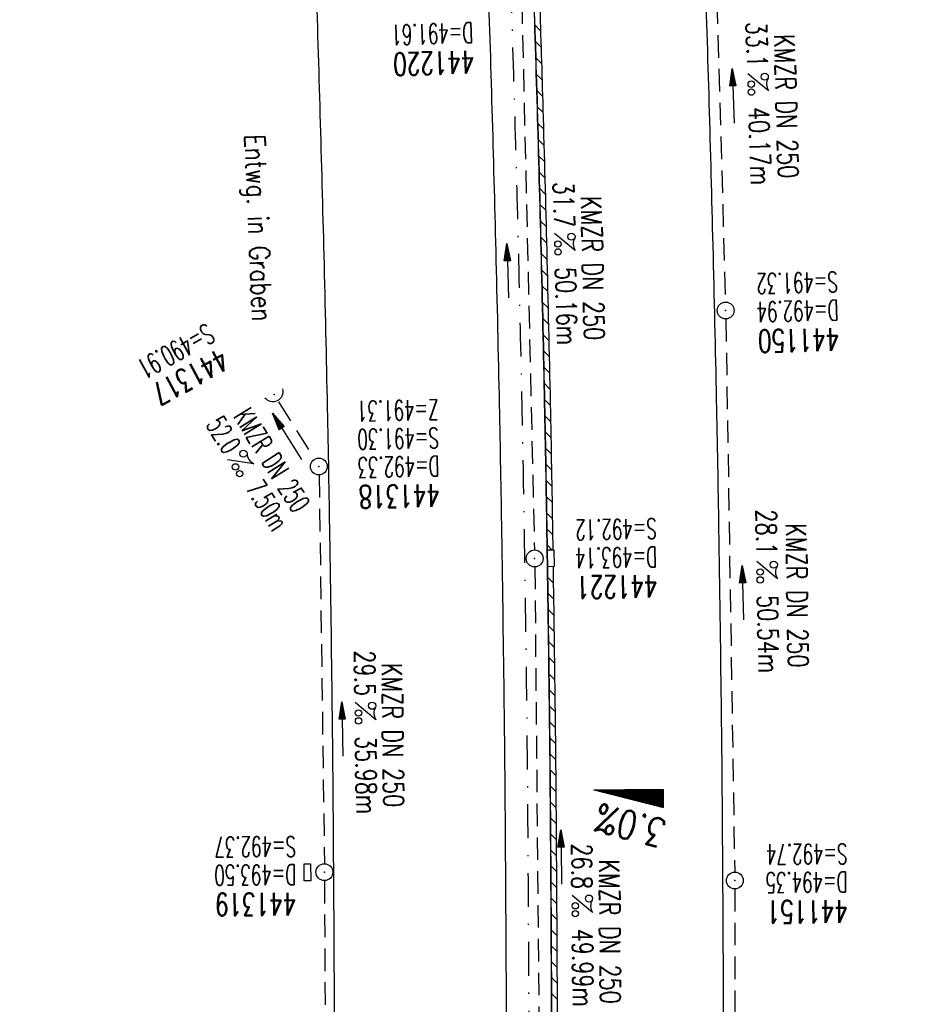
# Model space of a CAD drawing. Extents: x 459406 to 461721, y 413308 to 423218.
# Tile 174 of 256: x 461223 to 461302, y 419630 to 419717. Entities that reach past the tile are written whole.
import ezdxf
from ezdxf.enums import TextEntityAlignment as Align

# ---------------------------------------------------------------- set-up
doc = ezdxf.new("R2010")
doc.units = 0
doc.header["$LTSCALE"] = 2
doc.header["$MEASUREMENT"] = 0
for name, pattern in [('AUSGEZOGEN', [0]), ('GESTRICH-X2', [1.5, 1, -0.5]), ('STRICHPT-X3', [3, 1.5, -0.75, 0, -0.75])]:
    doc.linetypes.add(name, pattern=pattern)
doc.layers.get('0').update_dxf_attribs({"linetype": 'AUSGEZOGEN'})
for name, color, linetype in [('ACHSE', 1, 'STRICHPT-X3'), ('FBR', 8, 'CONTINUOUS'), ('GEF', 7, 'AUSGEZOGEN'), ('KANAL', 7, 'GESTRICH-X2'), ('PFEIL', 7, 'CONTINUOUS'), ('RINNE', 200, 'CONTINUOUS'), ('SCHACHTNR', 6, 'CONTINUOUS'), ('SCHRIFT', 7, 'AUSGEZOGEN'), ('SCHSYMBOL', 7, 'AUSGEZOGEN'), ('TEXTO', 4, 'CONTINUOUS'), ('TEXTU', 4, 'CONTINUOUS')]:
    doc.layers.add(name, color=color, linetype=linetype)
doc.styles.add('ROMANS', font='romans.shx', dxfattribs={"width": 0.8})

# ---------------------------------------------------------------- blocks, each defined once
blk = doc.blocks.new('PROM')
blk.add_line((1.566, 1.817), (0.019, 0.015))
for centre, radius in [((0.317, 1.51), 0.317), ((0.943, 0.291), 0.283), ((1.645, 0.287), 0.283)]:
    blk.add_circle(centre, radius)
blk.add_arc((0.992, 2.682), 1.033, 239.14139, 303.35492)
blk = doc.blocks.new('PFEIL2')
at = {"color": 0}
for p, q in [((0.88, 0.002), (-2.401, -0.012)), ((0.881, -0.271), (0.879, 0.276)), ((0.879, 0.276), (2.429, 0.009)), ((0.911, 0.27), (0.879, 0.265)), ((0.965, 0.261), (0.879, 0.246)), ((1.019, 0.252), (0.879, 0.228)), ((1.073, 0.242), (0.879, 0.209)), ((1.127, 0.233), (0.879, 0.191)), ((1.181, 0.224), (0.879, 0.172)), ((1.235, 0.214), (0.879, 0.154)), ((1.289, 0.205), (0.879, 0.135)), ((1.343, 0.196), (0.879, 0.117)), ((1.397, 0.187), (0.879, 0.098)), ((1.451, 0.177), (0.879, 0.08)), ((1.505, 0.168), (0.879, 0.061)), ((1.559, 0.159), (0.88, 0.043)), ((1.613, 0.149), (0.88, 0.024)), ((1.668, 0.14), (0.88, 0.006)), ((1.722, 0.131), (0.88, -0.013)), ((1.776, 0.121), (0.88, -0.031)), ((1.83, 0.112), (0.88, -0.05)), ((1.884, 0.103), (0.88, -0.068)), ((1.938, 0.094), (0.88, -0.087)), ((1.992, 0.084), (0.88, -0.105)), ((2.046, 0.075), (0.88, -0.124)), ((2.1, 0.066), (0.88, -0.142)), ((2.154, 0.056), (0.88, -0.161)), ((2.208, 0.047), (0.88, -0.179)), ((2.262, 0.038), (0.881, -0.198)), ((2.316, 0.029), (0.881, -0.216)), ((2.37, 0.019), (0.881, -0.235)), ((2.424, 0.01), (0.881, -0.253)), ((2.429, 0.009), (0.881, -0.271))]:
    blk.add_line(p, q, dxfattribs=at)
blk = doc.blocks.new('GST')
at = {"color": 0}
blk.add_circle((0, 0), 0.75, dxfattribs=at)
blk.add_point((0, 0), dxfattribs=at)
blk = doc.blocks.new('10')
blk.add_blockref('GST', (0, 0))
blk = doc.blocks.new('17')
blk.add_lwpolyline([(-0.755, -1.218), (0.748, -1.218), (0.748, -1.801), (-0.755, -1.801)], close=True)
blk.add_blockref('GST', (0, 0))
blk = doc.blocks.new('42')
at = {"color": 0}
blk.add_arc((-0.025, -0.311), 0.91, 12.5363, 167.4637, dxfattribs=at)
blk.add_point((0, 0), dxfattribs=at)
blk = doc.blocks.new('*X8')
at = {"color": 0}
for p, q in [((725.827, 193.844), (727.436, 195.453)), ((725.827, 193.853), (727.427, 195.453)), ((725.827, 193.861), (727.418, 195.453)), ((725.827, 193.87), (727.409, 195.453)), ((725.827, 193.879), (727.401, 195.453)), ((725.827, 193.888), (727.392, 195.453)), ((725.827, 193.897), (727.383, 195.453)), ((725.827, 193.906), (727.374, 195.453)), ((725.827, 193.914), (727.365, 195.453)), ((725.827, 193.923), (727.356, 195.453)), ((725.827, 193.932), (727.347, 195.453)), ((725.827, 193.941), (727.339, 195.453)), ((725.827, 193.95), (727.33, 195.453)), ((725.827, 193.959), (727.321, 195.453)), ((725.827, 193.967), (727.312, 195.453)), ((725.827, 193.976), (727.303, 195.453)), ((725.827, 193.985), (727.294, 195.453)), ((725.827, 193.994), (727.286, 195.453)), ((725.827, 194.003), (727.277, 195.453)), ((725.827, 194.012), (727.268, 195.453)), ((725.827, 194.02), (727.259, 195.453)), ((725.827, 194.029), (727.25, 195.453)), ((725.827, 194.038), (727.241, 195.453)), ((725.827, 194.047), (727.233, 195.453)), ((725.827, 194.056), (727.224, 195.453)), ((725.827, 194.065), (727.215, 195.453)), ((725.827, 194.073), (727.206, 195.453)), ((725.827, 194.082), (727.197, 195.453)), ((725.827, 194.091), (727.188, 195.453)), ((725.827, 194.1), (727.18, 195.453)), ((725.827, 194.109), (727.171, 195.453)), ((725.827, 194.118), (727.162, 195.453)), ((725.827, 194.127), (727.153, 195.453)), ((725.827, 194.135), (727.144, 195.453)), ((725.827, 194.144), (727.135, 195.453)), ((725.827, 194.153), (727.127, 195.453)), ((725.827, 194.162), (727.118, 195.453)), ((725.827, 194.171), (727.109, 195.453)), ((725.827, 194.18), (727.1, 195.453)), ((725.827, 194.188), (727.091, 195.453)), ((725.827, 194.197), (727.082, 195.453)), ((725.827, 194.206), (727.073, 195.453)), ((725.827, 194.215), (727.065, 195.453)), ((725.827, 194.224), (727.056, 195.453)), ((725.827, 194.233), (727.047, 195.453)), ((725.827, 194.241), (727.038, 195.453)), ((725.827, 194.25), (727.029, 195.453)), ((725.827, 194.259), (727.02, 195.453)), ((725.827, 194.268), (727.012, 195.453)), ((725.827, 194.277), (727.003, 195.453)), ((725.827, 194.286), (726.994, 195.453)), ((725.827, 194.294), (726.985, 195.453)), ((725.827, 194.303), (726.976, 195.453)), ((725.827, 194.312), (726.967, 195.453)), ((725.827, 194.321), (726.959, 195.453)), ((725.827, 194.33), (726.95, 195.453)), ((725.827, 194.339), (726.941, 195.453)), ((725.827, 194.348), (726.932, 195.453)), ((725.827, 194.356), (726.923, 195.453)), ((725.827, 194.365), (726.914, 195.453)), ((725.827, 194.374), (726.906, 195.453)), ((725.827, 194.383), (726.897, 195.453)), ((725.827, 194.392), (726.888, 195.453)), ((725.827, 194.401), (726.879, 195.453)), ((725.827, 194.409), (726.87, 195.453)), ((725.827, 194.418), (726.861, 195.453)), ((725.827, 194.427), (726.853, 195.453)), ((725.827, 194.436), (726.844, 195.453)), ((725.827, 194.445), (726.835, 195.453)), ((725.827, 194.454), (726.826, 195.453)), ((725.827, 194.462), (726.817, 195.453)), ((725.827, 194.471), (726.808, 195.453)), ((725.827, 194.48), (726.799, 195.453)), ((725.827, 194.489), (726.791, 195.453)), ((725.827, 194.498), (726.782, 195.453)), ((725.827, 194.507), (726.773, 195.453)), ((725.827, 194.515), (726.764, 195.453)), ((725.827, 194.524), (726.755, 195.453)), ((725.827, 194.533), (726.746, 195.453)), ((725.827, 194.542), (726.738, 195.453)), ((725.827, 194.551), (726.729, 195.453)), ((725.827, 194.56), (726.72, 195.453)), ((725.827, 194.568), (726.711, 195.453)), ((725.827, 194.577), (726.702, 195.453)), ((725.827, 194.586), (726.693, 195.453)), ((725.827, 194.595), (726.685, 195.453)), ((725.827, 194.604), (726.676, 195.453)), ((725.827, 194.613), (726.667, 195.453)), ((725.827, 194.622), (726.658, 195.453)), ((725.827, 194.63), (726.649, 195.453)), ((725.827, 194.639), (726.64, 195.453)), ((725.827, 194.648), (726.632, 195.453)), ((725.827, 194.657), (726.623, 195.453)), ((725.827, 194.666), (726.614, 195.453)), ((725.827, 194.675), (726.605, 195.453)), ((725.827, 194.683), (726.596, 195.453)), ((725.827, 194.692), (726.587, 195.453)), ((725.827, 194.701), (726.579, 195.453)), ((725.827, 194.71), (726.57, 195.453)), ((725.827, 194.719), (726.561, 195.453)), ((725.827, 194.728), (726.552, 195.453)), ((725.827, 194.736), (726.543, 195.453)), ((725.827, 194.745), (726.534, 195.453)), ((725.827, 194.754), (726.525, 195.453)), ((725.827, 194.763), (726.517, 195.453)), ((725.827, 194.772), (726.508, 195.453)), ((725.827, 194.781), (726.499, 195.453)), ((725.827, 194.789), (726.49, 195.453)), ((725.827, 194.798), (726.481, 195.453)), ((725.827, 194.807), (726.472, 195.453)), ((725.827, 194.816), (726.464, 195.453)), ((725.827, 194.825), (726.455, 195.453)), ((725.827, 194.834), (726.446, 195.453)), ((725.827, 194.842), (726.437, 195.453)), ((725.827, 194.851), (726.428, 195.453)), ((725.827, 194.86), (726.419, 195.453)), ((725.827, 194.869), (726.411, 195.453)), ((725.827, 194.878), (726.402, 195.453)), ((725.827, 194.887), (726.393, 195.453)), ((725.827, 194.896), (726.384, 195.453)), ((725.827, 194.904), (726.375, 195.453)), ((725.827, 194.913), (726.366, 195.453)), ((725.827, 194.922), (726.358, 195.453)), ((725.827, 194.931), (726.349, 195.453)), ((725.827, 194.94), (726.34, 195.453)), ((725.827, 194.949), (726.331, 195.453)), ((725.827, 194.957), (726.322, 195.453)), ((725.827, 194.966), (726.313, 195.453)), ((725.827, 194.975), (726.305, 195.453)), ((725.827, 194.984), (726.296, 195.453)), ((725.827, 194.993), (726.287, 195.453)), ((725.827, 195.002), (726.278, 195.453)), ((725.827, 195.01), (726.269, 195.453)), ((725.827, 195.019), (726.26, 195.453)), ((725.827, 195.028), (726.251, 195.453)), ((725.827, 195.037), (726.243, 195.453)), ((725.827, 195.046), (726.234, 195.453)), ((725.827, 195.055), (726.225, 195.453)), ((725.827, 195.063), (726.216, 195.453)), ((725.827, 195.072), (726.207, 195.453)), ((725.827, 195.081), (726.198, 195.453)), ((725.827, 195.09), (726.19, 195.453)), ((725.827, 195.099), (726.181, 195.453)), ((725.827, 195.108), (726.172, 195.453)), ((725.827, 195.116), (726.163, 195.453)), ((725.827, 195.125), (726.154, 195.453)), ((725.827, 195.134), (726.145, 195.453)), ((725.827, 195.143), (726.137, 195.453)), ((725.827, 195.152), (726.128, 195.453)), ((725.827, 195.161), (726.119, 195.453)), ((725.827, 195.17), (726.11, 195.453)), ((725.827, 195.178), (726.101, 195.453)), ((725.827, 195.187), (726.092, 195.453)), ((725.827, 195.196), (726.084, 195.453)), ((725.827, 195.205), (726.075, 195.453)), ((725.827, 195.214), (726.066, 195.453)), ((725.827, 195.223), (726.057, 195.453)), ((725.827, 195.231), (726.048, 195.453)), ((725.827, 195.24), (726.039, 195.453)), ((725.827, 195.249), (726.031, 195.453)), ((725.827, 195.258), (726.022, 195.453)), ((725.827, 195.267), (726.013, 195.453)), ((725.827, 195.276), (726.004, 195.453)), ((725.827, 195.284), (725.995, 195.453)), ((725.827, 195.293), (725.986, 195.453)), ((725.827, 195.302), (725.977, 195.453)), ((725.827, 195.311), (725.969, 195.453)), ((725.827, 195.32), (725.96, 195.453)), ((725.827, 195.329), (725.951, 195.453)), ((725.827, 195.337), (725.942, 195.453)), ((725.827, 195.346), (725.933, 195.453)), ((725.827, 195.355), (725.924, 195.453)), ((725.827, 195.364), (725.916, 195.453)), ((725.827, 195.373), (725.907, 195.453)), ((725.827, 195.382), (725.898, 195.453)), ((725.827, 195.39), (725.889, 195.453)), ((725.827, 195.399), (725.88, 195.453)), ((725.827, 195.408), (725.871, 195.453)), ((725.827, 195.417), (725.863, 195.453)), ((725.827, 195.426), (725.854, 195.453)), ((725.827, 195.435), (725.845, 195.453)), ((725.827, 195.444), (725.836, 195.453)), ((725.827, 193.826), (727.433, 195.433)), ((725.827, 193.817), (727.43, 195.421)), ((725.827, 193.808), (727.427, 195.409)), ((725.827, 193.799), (727.424, 195.397)), ((725.827, 193.791), (727.421, 195.385)), ((725.827, 193.782), (727.418, 195.373)), ((725.827, 193.773), (727.414, 195.361)), ((725.827, 193.764), (727.411, 195.349)), ((725.827, 193.755), (727.408, 195.337)), ((725.827, 193.746), (727.405, 195.325)), ((725.827, 193.738), (727.402, 195.313)), ((725.827, 193.729), (727.399, 195.301)), ((725.827, 193.72), (727.395, 195.289)), ((725.827, 193.711), (727.392, 195.277)), ((725.827, 193.702), (727.389, 195.265)), ((725.827, 193.693), (727.386, 195.253)), ((725.827, 193.685), (727.383, 195.241)), ((725.827, 193.676), (727.38, 195.229)), ((725.827, 193.667), (727.377, 195.217)), ((725.827, 193.658), (727.373, 195.205)), ((725.827, 193.649), (727.37, 195.193)), ((725.827, 193.64), (727.367, 195.181)), ((725.827, 193.632), (727.364, 195.169)), ((725.827, 193.623), (727.361, 195.157)), ((725.827, 193.614), (727.358, 195.145)), ((725.827, 193.605), (727.354, 195.133)), ((725.827, 193.596), (727.351, 195.121)), ((725.827, 193.587), (727.348, 195.109)), ((725.827, 193.579), (727.345, 195.097)), ((725.827, 193.57), (727.342, 195.085)), ((725.827, 193.561), (727.339, 195.073)), ((725.827, 193.552), (727.336, 195.061)), ((725.827, 193.543), (727.332, 195.049)), ((725.827, 193.534), (727.329, 195.037)), ((725.827, 193.525), (727.326, 195.025)), ((725.827, 193.517), (727.323, 195.013)), ((725.827, 193.508), (727.32, 195.001)), ((725.827, 193.499), (727.317, 194.989)), ((725.827, 193.49), (727.313, 194.977)), ((725.827, 193.481), (727.31, 194.965)), ((725.827, 193.472), (727.307, 194.953)), ((725.827, 193.464), (727.304, 194.941)), ((725.827, 193.455), (727.301, 194.929)), ((725.827, 193.446), (727.298, 194.917)), ((725.827, 193.437), (727.295, 194.905)), ((725.827, 193.428), (727.291, 194.893)), ((725.827, 193.419), (727.288, 194.881)), ((725.827, 193.411), (727.285, 194.869)), ((725.827, 193.402), (727.282, 194.857)), ((725.827, 193.393), (727.279, 194.845)), ((725.827, 193.384), (727.276, 194.833)), ((725.827, 193.375), (727.272, 194.821)), ((725.827, 193.366), (727.269, 194.809)), ((725.827, 193.358), (727.266, 194.797)), ((725.827, 193.349), (727.263, 194.785)), ((725.827, 193.34), (727.26, 194.773)), ((725.827, 193.331), (727.257, 194.761)), ((725.827, 193.322), (727.254, 194.749)), ((725.827, 193.313), (727.25, 194.737)), ((725.827, 193.305), (727.247, 194.725)), ((725.827, 193.296), (727.244, 194.713)), ((725.827, 193.287), (727.241, 194.701)), ((725.827, 193.278), (727.238, 194.689)), ((725.827, 193.269), (727.235, 194.677)), ((725.827, 193.26), (727.231, 194.665)), ((725.827, 193.251), (727.228, 194.653)), ((725.827, 193.243), (727.225, 194.641)), ((725.827, 193.234), (727.222, 194.629)), ((725.827, 193.225), (727.219, 194.617)), ((725.827, 193.216), (727.216, 194.605)), ((725.827, 193.207), (727.213, 194.593)), ((725.827, 193.198), (727.209, 194.581)), ((725.827, 193.19), (727.206, 194.569)), ((725.827, 193.181), (727.203, 194.557)), ((725.827, 193.172), (727.2, 194.545)), ((725.827, 193.163), (727.197, 194.533)), ((725.827, 193.154), (727.194, 194.521)), ((725.827, 193.145), (727.19, 194.509)), ((725.827, 193.137), (727.187, 194.497)), ((725.827, 193.128), (727.184, 194.485)), ((725.827, 193.119), (727.181, 194.473)), ((725.827, 193.11), (727.178, 194.461)), ((725.827, 193.101), (727.175, 194.449)), ((725.827, 193.092), (727.172, 194.437)), ((725.827, 193.084), (727.168, 194.425)), ((725.827, 193.075), (727.165, 194.413)), ((725.827, 193.066), (727.162, 194.401)), ((725.827, 193.057), (727.159, 194.389)), ((725.827, 193.048), (727.156, 194.377)), ((725.827, 193.039), (727.153, 194.365)), ((725.827, 193.031), (727.149, 194.353)), ((725.827, 193.022), (727.146, 194.341)), ((725.827, 193.013), (727.143, 194.329)), ((725.827, 193.004), (727.14, 194.317)), ((725.827, 192.995), (727.137, 194.305)), ((725.827, 192.986), (727.134, 194.293)), ((725.827, 192.977), (727.131, 194.281)), ((725.827, 192.969), (727.127, 194.269)), ((725.827, 192.96), (727.124, 194.257)), ((725.827, 192.951), (727.121, 194.245)), ((725.827, 192.942), (727.118, 194.233)), ((725.827, 192.933), (727.115, 194.221)), ((725.827, 192.924), (727.112, 194.209)), ((725.827, 192.916), (727.108, 194.197)), ((725.827, 192.907), (727.105, 194.185)), ((725.827, 192.898), (727.102, 194.173)), ((725.827, 192.889), (727.099, 194.161)), ((725.827, 192.88), (727.096, 194.15)), ((725.827, 192.871), (727.093, 194.138)), ((725.827, 192.863), (727.09, 194.126)), ((725.827, 192.854), (727.086, 194.114)), ((725.827, 192.845), (727.083, 194.102)), ((725.827, 192.836), (727.08, 194.09)), ((725.827, 192.827), (727.077, 194.078)), ((725.827, 192.818), (727.074, 194.066)), ((725.827, 192.81), (727.071, 194.054)), ((725.827, 192.801), (727.068, 194.042)), ((725.827, 192.792), (727.064, 194.03)), ((725.827, 192.783), (727.061, 194.018)), ((725.827, 192.774), (727.058, 194.006)), ((725.827, 192.765), (727.055, 193.994)), ((725.827, 192.757), (727.052, 193.982)), ((725.827, 192.748), (727.049, 193.97)), ((725.827, 192.739), (727.045, 193.958)), ((725.827, 192.73), (727.042, 193.946)), ((725.827, 192.721), (727.039, 193.934)), ((725.827, 192.712), (727.036, 193.922)), ((725.827, 192.703), (727.033, 193.91)), ((725.827, 192.695), (727.03, 193.898)), ((725.827, 192.686), (727.027, 193.886)), ((725.827, 192.677), (727.023, 193.874)), ((725.827, 192.668), (727.02, 193.862)), ((725.827, 192.659), (727.017, 193.85)), ((725.827, 192.65), (727.014, 193.838)), ((725.827, 192.642), (727.011, 193.826)), ((725.827, 192.633), (727.008, 193.814)), ((725.827, 192.624), (727.004, 193.802)), ((725.827, 192.615), (727.001, 193.79)), ((725.827, 192.606), (726.998, 193.778)), ((725.827, 192.597), (726.995, 193.766)), ((725.827, 192.589), (726.992, 193.754)), ((725.827, 192.58), (726.989, 193.742)), ((725.827, 192.571), (726.986, 193.73)), ((725.827, 192.562), (726.982, 193.718)), ((725.827, 192.553), (726.979, 193.706)), ((725.827, 192.544), (726.976, 193.694)), ((725.827, 192.536), (726.973, 193.682)), ((725.827, 192.527), (726.97, 193.67)), ((725.827, 192.518), (726.967, 193.658)), ((725.827, 192.509), (726.963, 193.646)), ((725.827, 192.5), (726.96, 193.634)), ((725.827, 192.491), (726.957, 193.622)), ((725.827, 192.483), (726.954, 193.61)), ((725.827, 192.474), (726.951, 193.598)), ((725.827, 192.465), (726.948, 193.586)), ((725.827, 192.456), (726.945, 193.574)), ((725.827, 192.447), (726.941, 193.562)), ((725.827, 192.438), (726.938, 193.55)), ((725.827, 192.429), (726.935, 193.538)), ((725.827, 192.421), (726.932, 193.526)), ((725.827, 192.412), (726.929, 193.514)), ((725.827, 192.403), (726.926, 193.502)), ((725.827, 192.394), (726.922, 193.49)), ((725.827, 192.385), (726.919, 193.478)), ((725.827, 192.376), (726.916, 193.466)), ((725.827, 192.368), (726.913, 193.454)), ((725.827, 192.359), (726.91, 193.442)), ((725.827, 192.35), (726.907, 193.43)), ((725.827, 192.341), (726.904, 193.418)), ((725.827, 192.332), (726.9, 193.406)), ((725.827, 192.323), (726.897, 193.394)), ((725.827, 192.315), (726.894, 193.382)), ((725.827, 192.306), (726.891, 193.37)), ((725.827, 192.297), (726.888, 193.358)), ((725.827, 192.288), (726.885, 193.346)), ((725.827, 192.279), (726.881, 193.334)), ((725.827, 192.27), (726.878, 193.322)), ((725.827, 192.262), (726.875, 193.31)), ((725.827, 192.253), (726.872, 193.298)), ((725.827, 192.244), (726.869, 193.286)), ((725.827, 192.235), (726.866, 193.274)), ((725.827, 192.226), (726.863, 193.262)), ((725.827, 192.217), (726.859, 193.25)), ((725.827, 192.209), (726.856, 193.238)), ((725.827, 192.2), (726.853, 193.226)), ((725.827, 192.191), (726.85, 193.214)), ((725.827, 192.182), (726.847, 193.202)), ((725.827, 192.173), (726.844, 193.19)), ((725.827, 192.164), (726.84, 193.178)), ((725.827, 192.155), (726.837, 193.166)), ((725.827, 192.147), (726.834, 193.154)), ((725.827, 192.138), (726.831, 193.142)), ((725.827, 192.129), (726.828, 193.13)), ((725.827, 192.12), (726.825, 193.118)), ((725.827, 192.111), (726.822, 193.106)), ((725.827, 192.102), (726.818, 193.094)), ((725.827, 192.094), (726.815, 193.082)), ((725.827, 192.085), (726.812, 193.07)), ((725.827, 192.076), (726.809, 193.058)), ((725.827, 192.067), (726.806, 193.046)), ((725.827, 192.058), (726.803, 193.034)), ((725.827, 192.049), (726.799, 193.022)), ((725.827, 192.041), (726.796, 193.01)), ((725.827, 192.032), (726.793, 192.998)), ((725.827, 192.023), (726.79, 192.986)), ((725.827, 192.014), (726.787, 192.974)), ((725.827, 192.005), (726.784, 192.962)), ((725.827, 191.996), (726.781, 192.95)), ((725.827, 191.988), (726.777, 192.938)), ((725.827, 191.979), (726.774, 192.926)), ((725.827, 191.97), (726.771, 192.914)), ((725.827, 191.961), (726.768, 192.902)), ((725.827, 191.952), (726.765, 192.89)), ((725.827, 191.943), (726.762, 192.878)), ((725.827, 191.935), (726.758, 192.866)), ((725.827, 191.926), (726.755, 192.854)), ((725.827, 191.917), (726.752, 192.842)), ((725.827, 191.908), (726.749, 192.83)), ((725.827, 191.899), (726.746, 192.818)), ((725.827, 191.89), (726.743, 192.806)), ((725.827, 191.881), (726.74, 192.794)), ((725.827, 191.873), (726.736, 192.782)), ((725.827, 191.864), (726.733, 192.77)), ((725.827, 191.855), (726.73, 192.758)), ((725.827, 191.846), (726.727, 192.746)), ((725.827, 191.837), (726.724, 192.734)), ((725.827, 191.828), (726.721, 192.722)), ((725.827, 191.82), (726.717, 192.71)), ((725.827, 191.811), (726.714, 192.698)), ((725.827, 191.802), (726.711, 192.686)), ((725.827, 191.793), (726.708, 192.674)), ((725.827, 191.784), (726.705, 192.662)), ((725.827, 191.775), (726.702, 192.65)), ((725.827, 191.767), (726.699, 192.639)), ((725.827, 191.758), (726.695, 192.627)), ((725.827, 191.749), (726.692, 192.615)), ((725.827, 191.74), (726.689, 192.603)), ((725.827, 191.731), (726.686, 192.591)), ((725.827, 191.722), (726.683, 192.579)), ((725.827, 191.714), (726.68, 192.567)), ((725.827, 191.705), (726.677, 192.555)), ((725.827, 191.696), (726.673, 192.543)), ((725.827, 191.687), (726.67, 192.531)), ((725.827, 191.678), (726.667, 192.519)), ((725.827, 191.669), (726.664, 192.507)), ((725.827, 191.66), (726.661, 192.495)), ((725.827, 191.652), (726.658, 192.483)), ((725.827, 191.643), (726.654, 192.471)), ((725.827, 191.634), (726.651, 192.459)), ((725.827, 191.625), (726.648, 192.447)), ((725.827, 191.616), (726.645, 192.435)), ((725.827, 191.607), (726.642, 192.423)), ((725.827, 191.599), (726.639, 192.411)), ((725.827, 191.59), (726.636, 192.399)), ((725.827, 191.581), (726.632, 192.387)), ((725.827, 191.572), (726.629, 192.375)), ((725.827, 191.563), (726.626, 192.363)), ((725.827, 191.554), (726.623, 192.351)), ((725.827, 191.546), (726.62, 192.339)), ((725.827, 191.537), (726.617, 192.327)), ((725.827, 191.528), (726.613, 192.315)), ((725.827, 191.519), (726.61, 192.303)), ((725.827, 191.51), (726.607, 192.291)), ((725.827, 191.501), (726.604, 192.279)), ((725.827, 191.493), (726.601, 192.267)), ((725.827, 191.484), (726.598, 192.255)), ((725.827, 191.475), (726.595, 192.243)), ((725.827, 191.466), (726.591, 192.231)), ((725.827, 191.457), (726.588, 192.219)), ((725.827, 191.448), (726.585, 192.207)), ((725.827, 191.44), (726.582, 192.195)), ((725.827, 191.431), (726.579, 192.183)), ((725.827, 191.422), (726.576, 192.171)), ((725.827, 191.413), (726.572, 192.159)), ((725.827, 191.404), (726.569, 192.147)), ((725.827, 191.395), (726.566, 192.135)), ((725.827, 191.386), (726.563, 192.123)), ((725.827, 191.378), (726.56, 192.111)), ((725.827, 191.369), (726.557, 192.099)), ((725.827, 191.36), (726.554, 192.087)), ((725.827, 191.351), (726.55, 192.075)), ((725.827, 191.342), (726.547, 192.063)), ((725.827, 191.333), (726.544, 192.051)), ((725.827, 191.325), (726.541, 192.039)), ((725.827, 191.316), (726.538, 192.027)), ((725.827, 191.307), (726.535, 192.015)), ((725.827, 191.298), (726.531, 192.003)), ((725.827, 191.289), (726.528, 191.991)), ((725.827, 191.28), (726.525, 191.979)), ((725.827, 191.272), (726.522, 191.967)), ((725.827, 191.263), (726.519, 191.955)), ((725.827, 191.254), (726.516, 191.943)), ((725.827, 191.245), (726.513, 191.931)), ((725.827, 191.236), (726.509, 191.919)), ((725.827, 191.227), (726.506, 191.907)), ((725.827, 191.219), (726.503, 191.895)), ((725.827, 191.21), (726.5, 191.883)), ((725.827, 191.201), (726.497, 191.871)), ((725.827, 191.192), (726.494, 191.859)), ((725.827, 191.183), (726.49, 191.847)), ((725.827, 191.174), (726.487, 191.835)), ((725.827, 191.166), (726.484, 191.823)), ((725.827, 191.157), (726.481, 191.811)), ((725.827, 191.148), (726.478, 191.799)), ((725.827, 191.139), (726.475, 191.787)), ((725.827, 191.13), (726.472, 191.775)), ((725.827, 191.121), (726.468, 191.763)), ((725.827, 191.112), (726.465, 191.751)), ((725.827, 191.104), (726.462, 191.739)), ((725.827, 191.095), (726.459, 191.727)), ((725.827, 191.086), (726.456, 191.715)), ((725.827, 191.077), (726.453, 191.703)), ((725.827, 191.068), (726.449, 191.691)), ((725.827, 191.059), (726.446, 191.679)), ((725.827, 191.051), (726.443, 191.667)), ((725.827, 191.042), (726.44, 191.655)), ((725.827, 191.033), (726.437, 191.643)), ((725.827, 191.024), (726.434, 191.631)), ((725.827, 191.015), (726.431, 191.619)), ((725.827, 191.006), (726.427, 191.607)), ((725.827, 190.998), (726.424, 191.595)), ((725.827, 190.989), (726.421, 191.583)), ((725.827, 190.98), (726.418, 191.571)), ((725.827, 190.971), (726.415, 191.559)), ((725.827, 190.962), (726.412, 191.547)), ((725.827, 190.953), (726.408, 191.535)), ((725.827, 190.945), (726.405, 191.523)), ((725.827, 190.936), (726.402, 191.511)), ((725.827, 190.927), (726.399, 191.499)), ((725.827, 190.918), (726.396, 191.487)), ((725.827, 190.909), (726.393, 191.475)), ((725.827, 190.9), (726.39, 191.463)), ((725.827, 190.892), (726.386, 191.451)), ((725.827, 190.883), (726.383, 191.439)), ((725.827, 190.874), (726.38, 191.427)), ((725.827, 190.865), (726.377, 191.415)), ((725.827, 190.856), (726.374, 191.403)), ((725.827, 190.847), (726.371, 191.391)), ((725.827, 190.838), (726.367, 191.379)), ((725.827, 190.83), (726.364, 191.367)), ((725.827, 190.821), (726.361, 191.355)), ((725.827, 190.812), (726.358, 191.343)), ((725.827, 190.803), (726.355, 191.331)), ((725.827, 190.794), (726.352, 191.319)), ((725.827, 190.785), (726.349, 191.307)), ((725.827, 190.777), (726.345, 191.295)), ((725.827, 190.768), (726.342, 191.283)), ((725.827, 190.759), (726.339, 191.271)), ((725.827, 190.75), (726.336, 191.259)), ((725.827, 190.741), (726.333, 191.247)), ((725.827, 190.732), (726.33, 191.235)), ((725.827, 190.724), (726.326, 191.223)), ((725.827, 190.715), (726.323, 191.211)), ((725.827, 190.706), (726.32, 191.199)), ((725.827, 190.697), (726.317, 191.187)), ((725.827, 190.688), (726.314, 191.175)), ((725.827, 190.679), (726.311, 191.163)), ((725.827, 190.671), (726.308, 191.151)), ((725.827, 190.662), (726.304, 191.139)), ((725.827, 190.653), (726.301, 191.128)), ((725.827, 190.644), (726.298, 191.116)), ((725.827, 190.635), (726.295, 191.104)), ((725.827, 190.626), (726.292, 191.092)), ((725.827, 190.618), (726.289, 191.08)), ((725.827, 190.609), (726.286, 191.068)), ((725.827, 190.6), (726.282, 191.056)), ((725.827, 190.591), (726.279, 191.044)), ((725.827, 190.582), (726.276, 191.032)), ((725.827, 190.573), (726.273, 191.02)), ((725.827, 190.564), (726.27, 191.008)), ((725.827, 190.556), (726.267, 190.996)), ((725.827, 190.547), (726.263, 190.984)), ((725.827, 190.538), (726.26, 190.972)), ((725.827, 190.529), (726.257, 190.96)), ((725.827, 190.52), (726.254, 190.948)), ((725.827, 190.511), (726.251, 190.936)), ((725.827, 190.503), (726.248, 190.924)), ((725.827, 190.494), (726.245, 190.912)), ((725.827, 190.485), (726.241, 190.9)), ((725.827, 190.476), (726.238, 190.888)), ((725.827, 190.467), (726.235, 190.876)), ((725.827, 190.458), (726.232, 190.864)), ((725.827, 190.45), (726.229, 190.852)), ((725.827, 190.441), (726.226, 190.84)), ((725.827, 190.432), (726.222, 190.828)), ((725.827, 190.423), (726.219, 190.816)), ((725.827, 190.414), (726.216, 190.804)), ((725.827, 190.405), (726.213, 190.792)), ((725.827, 190.397), (726.21, 190.78)), ((725.827, 190.388), (726.207, 190.768)), ((725.827, 190.379), (726.204, 190.756)), ((725.827, 190.37), (726.2, 190.744)), ((725.827, 190.361), (726.197, 190.732)), ((725.827, 190.352), (726.194, 190.72)), ((725.827, 190.344), (726.191, 190.708)), ((725.827, 190.335), (726.188, 190.696)), ((725.827, 190.326), (726.185, 190.684)), ((725.827, 190.317), (726.181, 190.672)), ((725.827, 190.308), (726.178, 190.66)), ((725.827, 190.299), (726.175, 190.648)), ((725.827, 190.29), (726.172, 190.636)), ((725.827, 190.282), (726.169, 190.624)), ((725.827, 190.273), (726.166, 190.612)), ((725.827, 190.264), (726.163, 190.6)), ((725.827, 190.255), (726.159, 190.588)), ((725.827, 190.246), (726.156, 190.576)), ((725.827, 190.237), (726.153, 190.564)), ((725.827, 190.229), (726.15, 190.552)), ((725.827, 190.22), (726.147, 190.54)), ((725.827, 190.211), (726.144, 190.528)), ((725.827, 190.202), (726.14, 190.516)), ((725.827, 190.193), (726.137, 190.504)), ((725.827, 190.184), (726.134, 190.492)), ((725.827, 190.176), (726.131, 190.48)), ((725.827, 190.167), (726.128, 190.468)), ((725.827, 190.158), (726.125, 190.456)), ((725.827, 190.149), (726.122, 190.444)), ((725.827, 190.14), (726.118, 190.432)), ((725.827, 190.131), (726.115, 190.42)), ((725.827, 190.123), (726.112, 190.408)), ((725.827, 190.114), (726.109, 190.396)), ((725.827, 190.105), (726.106, 190.384)), ((725.827, 190.096), (726.103, 190.372)), ((725.827, 190.087), (726.099, 190.36)), ((725.827, 190.078), (726.096, 190.348)), ((725.827, 190.07), (726.093, 190.336)), ((725.827, 190.061), (726.09, 190.324)), ((725.827, 190.052), (726.087, 190.312)), ((725.827, 190.043), (726.084, 190.3)), ((725.827, 190.034), (726.081, 190.288)), ((725.827, 190.025), (726.077, 190.276)), ((725.827, 190.016), (726.074, 190.264)), ((725.827, 190.008), (726.071, 190.252)), ((725.827, 189.999), (726.068, 190.24)), ((725.827, 189.99), (726.065, 190.228)), ((725.827, 189.981), (726.062, 190.216)), ((725.827, 189.972), (726.058, 190.204)), ((725.827, 189.963), (726.055, 190.192)), ((725.827, 189.955), (726.052, 190.18)), ((725.827, 189.946), (726.049, 190.168)), ((725.827, 189.937), (726.046, 190.156)), ((725.827, 189.928), (726.043, 190.144)), ((725.827, 189.919), (726.04, 190.132)), ((725.827, 189.91), (726.036, 190.12)), ((725.827, 189.902), (726.033, 190.108)), ((725.827, 189.893), (726.03, 190.096)), ((725.827, 189.884), (726.027, 190.084)), ((725.827, 189.875), (726.024, 190.072)), ((725.827, 189.866), (726.021, 190.06)), ((725.827, 189.857), (726.017, 190.048)), ((725.827, 189.849), (726.014, 190.036)), ((725.827, 189.84), (726.011, 190.024)), ((725.827, 189.831), (726.008, 190.012)), ((725.827, 189.822), (726.005, 190)), ((725.827, 189.813), (726.002, 189.988)), ((725.827, 189.804), (725.999, 189.976)), ((725.827, 189.796), (725.995, 189.964)), ((725.827, 189.787), (725.992, 189.952)), ((725.827, 189.778), (725.989, 189.94)), ((725.827, 189.769), (725.986, 189.928)), ((725.827, 189.76), (725.983, 189.916)), ((725.827, 189.751), (725.98, 189.904)), ((725.827, 189.742), (725.976, 189.892)), ((725.827, 189.734), (725.973, 189.88)), ((725.827, 189.725), (725.97, 189.868)), ((725.827, 189.716), (725.967, 189.856)), ((725.827, 189.707), (725.964, 189.844)), ((725.827, 189.698), (725.961, 189.832)), ((725.827, 189.689), (725.958, 189.82)), ((725.827, 189.681), (725.954, 189.808)), ((725.827, 189.672), (725.951, 189.796)), ((725.827, 189.663), (725.948, 189.784)), ((725.827, 189.654), (725.945, 189.772)), ((725.827, 189.645), (725.942, 189.76)), ((725.827, 189.636), (725.939, 189.748)), ((725.827, 189.628), (725.935, 189.736)), ((725.827, 189.619), (725.932, 189.724)), ((725.827, 189.61), (725.929, 189.712)), ((725.827, 189.601), (725.926, 189.7)), ((725.827, 189.592), (725.923, 189.688)), ((725.827, 189.583), (725.92, 189.676)), ((725.827, 189.575), (725.917, 189.664)), ((725.827, 189.566), (725.913, 189.652)), ((725.827, 189.557), (725.91, 189.64)), ((725.827, 189.548), (725.907, 189.628)), ((725.827, 189.539), (725.904, 189.616)), ((725.827, 189.53), (725.901, 189.605)), ((725.827, 189.521), (725.898, 189.593)), ((725.827, 189.513), (725.895, 189.581)), ((725.827, 189.504), (725.891, 189.569)), ((725.827, 189.495), (725.888, 189.557)), ((725.827, 189.486), (725.885, 189.545)), ((725.827, 189.477), (725.882, 189.533)), ((725.827, 189.468), (725.879, 189.521)), ((725.827, 189.46), (725.876, 189.509)), ((725.827, 189.451), (725.872, 189.497)), ((725.827, 189.442), (725.869, 189.485)), ((725.827, 189.433), (725.866, 189.473)), ((725.827, 189.424), (725.863, 189.461)), ((725.827, 189.415), (725.86, 189.449)), ((725.827, 189.407), (725.857, 189.437)), ((725.827, 189.398), (725.854, 189.425)), ((725.827, 189.389), (725.85, 189.413)), ((725.827, 189.38), (725.847, 189.401)), ((725.827, 189.371), (725.844, 189.389)), ((725.827, 189.362), (725.841, 189.377)), ((725.827, 189.354), (725.838, 189.365)), ((725.827, 189.345), (725.835, 189.353)), ((725.827, 189.336), (725.831, 189.341))]:
    blk.add_line(p, q, dxfattribs=at)
blk = doc.blocks.new('GEF')
at = {"color": 0}
for p, q in [((0.01, 0.018), (0.01, 6.148)), ((1.622, 6.148), (0.01, 0.018)), ((0.01, 6.148), (1.622, 6.148))]:
    blk.add_line(p, q, dxfattribs=at)
blk.add_blockref('*X8', (-725.817, -189.305), dxfattribs=at)

msp = doc.modelspace()

# ---------------------------------------------------------------- linework, layer by layer
at = {"layer": 'ACHSE', "flags": 128}
msp.add_lwpolyline([(461161.88, 420437.763, -0.000001), (461165.784, 420419.424, -0.000002), (461167.085, 420413.311), (461177.495, 420364.406), (461187.905, 420315.502), (461193.11, 420291.05), (461198.315, 420266.598, 0.000013), (461200.549, 420256.105, -0.000008), (461202.783, 420245.611, -0.000126), (461202.84, 420245.342, -0.000011), (461203.519, 420242.145, -0.001203), (461205.523, 420232.592, -0.000771), (461208.593, 420217.666, -0.001324), (461210.768, 420206.86, -0.001044), (461213.462, 420193.144, -0.001041), (461215.825, 420180.841, -0.001046), (461218.126, 420168.584, -0.001043), (461220.377, 420156.309, -0.00104), (461222.585, 420143.984, -0.00104), (461224.741, 420131.653, -0.001043), (461226.839, 420119.349, -0.001046), (461228.885, 420107.043, -0.001042), (461230.887, 420094.679, -0.001044), (461232.835, 420082.324, -0.001045), (461234.729, 420069.976, -0.001048), (461236.574, 420057.602, -0.00105), (461238.364, 420045.242, -0.001042), (461240.102, 420032.876, -0.00104), (461241.792, 420020.478, -0.001038), (461243.43, 420008.074, -0.00104), (461245.014, 419995.687, -0.001048), (461246.548, 419983.278, -0.001048), (461248.029, 419970.869, -0.001045), (461249.456, 419958.473, -0.001042), (461250.836, 419946.027, -0.00104), (461252.164, 419933.578, -0.001043), (461253.436, 419921.163, -0.001047), (461254.657, 419908.731, -0.001046), (461255.828, 419896.278, -0.001044), (461256.946, 419883.827, -0.001044), (461258.012, 419871.373, -0.001042), (461259.026, 419858.92, -0.001041), (461259.988, 419846.452, -0.001045), (461260.9, 419833.955, -0.00105), (461261.756, 419821.514, -0.001044), (461262.558, 419809.094, -0.001035), (461263.315, 419796.563, -0.001039), (461264.021, 419784.006, -0.001052), (461264.667, 419771.6, -0.001051), (461265.26, 419759.201, -0.001036), (461265.809, 419746.626, -0.001035), (461266.305, 419734.059, -0.001048), (461266.744, 419721.643, -0.001053), (461267.131, 419709.207, -0.001043), (461267.469, 419696.654, -0.001038), (461267.779, 419683.019, -0.001246), (461267.986, 419671.659, -0.000845), (461268.201, 419656.348, -0.001335), (461268.294, 419646.661, -0.000076), (461268.342, 419639.668, -0.000344), (461268.351, 419638.125, -0.000008), (461268.394, 419629.894, 0.000017), (461268.438, 419621.662, 0.000001), (461268.504, 419609.162, -0.000009), (461268.571, 419596.663, -0.000011), (461268.637, 419584.163, 0.000013), (461268.703, 419571.663, 0.000007), (461268.769, 419559.163, -0.00001), (461268.836, 419546.663), (461269.101, 419496.664), (461269.366, 419446.665), (461269.631, 419396.665), (461269.896, 419346.666), (461270.161, 419296.667), (461270.426, 419246.667), (461270.691, 419196.668), (461270.956, 419146.669), (461271.221, 419096.67), (461271.486, 419046.67), (461271.751, 418996.671, -0.00001), (461271.817, 418984.171, 0.000007), (461271.883, 418971.671, 0.000013), (461271.949, 418959.172, -0.00001), (461272.016, 418946.672, -0.00001), (461272.082, 418934.172, 0.00001), (461272.148, 418921.672, 0.00001), (461272.215, 418909.172, -0.00001), (461272.281, 418896.672, -0.00001), (461272.347, 418884.172, 0.00001), (461272.413, 418871.673, 0.00001), (461272.48, 418859.173, -0.000008), (461272.546, 418846.673, -0.000012), (461272.612, 418834.173, 0.000001), (461272.678, 418821.673, 0.000028), (461272.722, 418813.337, -0.000014), (461272.767, 418805.001, -0.000517), (461272.773, 418803.535, -0.00011), (461272.794, 418796.674, -0.00198), (461272.783, 418786.973, -0.001256), (461272.666, 418771.675, -0.001874), (461272.508, 418760.321, -0.00156), (461272.225, 418746.679, -0.001561), (461271.887, 418734.155, -0.001568), (461271.472, 418721.69, -0.001564), (461270.979, 418709.233, -0.001556), (461270.406, 418696.713, -0.001558), (461269.755, 418684.205, -0.001564), (461269.029, 418671.751, -0.001572), (461268.224, 418659.29, -0.001568), (461267.339, 418646.808, -0.001561), (461266.378, 418634.354, -0.001559), (461265.337, 418621.889, -0.001562), (461264.217, 418609.413, -0.001569), (461263.024, 418596.996, -0.001568), (461261.753, 418584.581, -0.001563), (461260.399, 418572.135, -0.001556), (461258.969, 418559.707, -0.001558), (461257.464, 418547.308, -0.001565), (461255.88, 418534.904, -0.001566), (461254.219, 418522.519, -0.001565), (461252.483, 418510.158, -0.001561), (461250.664, 418497.774, -0.001562), (461248.769, 418485.405, -0.001565), (461246.8, 418473.074, -0.001567), (461244.753, 418460.749, -0.001565), (461242.627, 418448.425, -0.001562), (461240.425, 418436.123, -0.001561), (461238.146, 418423.83, -0.001563), (461235.787, 418411.538, -0.001567), (461233.358, 418399.293, -0.001565), (461230.853, 418387.066, -0.00156), (461228.263, 418374.818, -0.001559), (461225.598, 418362.589, -0.001563), (461222.863, 418350.408, -0.001567), (461220.051, 418338.239, -0.001564), (461217.158, 418326.068, -0.001562), (461214.191, 418313.923, -0.001563), (461211.149, 418301.801, -0.001563), (461207.62, 418288.102, -0.002038), (461204.837, 418277.611, -0.001089), (461200.877, 418263.052, -0.001658), (461198.223, 418253.502, -0.000013), (461197.531, 418251.045, -0.000228), (461197.491, 418250.902, -0.000007), (461194.459, 418240.172, 0.000006), (461191.428, 418229.443), (461184.631, 418205.385), (461177.834, 418181.327, 0.000005), (461174.436, 418169.297, -0.000005), (461171.037, 418157.268, -0.000019), (461167.638, 418145.239, 0.000019), (461164.239, 418133.21), (461157.442, 418109.152), (461150.645, 418085.094, 0.000005), (461147.247, 418073.064, -0.000001), (461143.848, 418061.035, -0.000002), (461140.45, 418049.006, -0.000002), (461137.051, 418036.977, -0.000015), (461133.652, 418024.948, 0.000019), (461130.253, 418012.919), (461123.456, 417988.861), (461116.659, 417964.803, 0.000001), (461115.306, 417960.013, 0.000001), (461112.35, 417949.551, 0.000375), (461111.879, 417947.88, 0.000088), (461109.875, 417940.74, 0.001331), (461107.276, 417931.379, 0.000846), (461103.251, 417916.634, 0.001238), (461100.29, 417905.607, 0.001041), (461096.828, 417892.473, 0.001036), (461093.692, 417880.372, 0.001036), (461090.606, 417868.26, 0.001038), (461087.567, 417856.121, 0.00104), (461084.585, 417843.996, 0.001041), (461081.655, 417831.863, 0.001037), (461078.766, 417819.682, 0.001037), (461075.933, 417807.511, 0.001036), (461073.149, 417795.321, 0.001043), (461070.41, 417783.094, 0.001049), (461067.735, 417770.915, 0.00104), (461065.113, 417758.735, 0.001034), (461062.525, 417746.464, 0.00103), (461059.987, 417734.182, 0.001036), (461057.517, 417721.971, 0.001044), (461055.095, 417709.739, 0.001039), (461052.713, 417697.437, 0.00104), (461050.384, 417685.137, 0.001043), (461048.113, 417672.863, 0.001039), (461045.895, 417660.59, 0.001034), (461043.718, 417648.253, 0.001037), (461041.589, 417635.888, 0.001045), (461039.527, 417623.607, 0.001043), (461037.516, 417611.318, 0.001035), (461035.542, 417598.927, 0.001032), (461033.621, 417586.541, 0.001037), (461031.761, 417574.214, 0.001044), (461029.95, 417561.865, 0.001041), (461028.186, 417549.471, 0.001039), (461026.475, 417537.083, 0.00104), (461024.817, 417524.699, 0.001038), (461023.211, 417512.312, 0.001036), (461021.654, 417499.9, 0.001039), (461020.147, 417487.471, 0.001043), (461018.697, 417475.076, 0.001041), (461017.299, 417462.677, 0.001038), (461015.947, 417450.228, 0.001035), (461014.646, 417437.764, 0.00104), (461013.403, 417425.357, 0.001038), (461012.212, 417412.95, 0.001032), (461011.066, 417400.467, 0.001036), (461009.973, 417387.998, 0.001039), (461008.935, 417375.558, 0.001048), (461007.947, 417363.092, 0.001048), (461007.012, 417350.632, 0.001037), (461005.984, 417336.12, 0.001443), (461005.297, 417325.691, 0.000621), (461004.387, 417310.949, 0.000896), (461003.788, 417300.737, 0.000001), (461003.776, 417300.527, 0.000151), (461003.776, 417300.526, 0.000033), (461003.08, 417288.151, -0.000002), (461002.385, 417275.777), (461000.982, 417250.816), (460999.579, 417225.856), (460996.773, 417175.935), (460993.967, 417126.013, 0), (460992.564, 417101.052, 0), (460991.161, 417076.092), (460988.354, 417026.171, 0.000005), (460987.418, 417009.53, 0.000002), (460985.548, 416976.25)], format="xyb", dxfattribs=at)
at = {"layer": 'FBR'}
for points in [[(461266.018, 419784.114, -0.001052), (461266.665, 419771.7, -0.001051), (461267.258, 419759.293, -0.001036), (461267.807, 419746.709, -0.001035), (461268.304, 419734.134, -0.001048), (461268.743, 419721.709, -0.001053), (461269.13, 419709.265, -0.001043), (461269.468, 419696.704, -0.001038), (461269.779, 419683.061, -0.001246), (461269.986, 419671.69, -0.000845), (461270.2, 419656.373, -0.001335), (461270.294, 419646.675, -0.000076), (461270.342, 419639.682, -0.000344), (461270.351, 419638.136, -0.000008), (461270.394, 419629.904, 0.000017), (461270.438, 419621.673), (461270.504, 419609.173, -0.000009), (461270.571, 419596.674, -0.000011), (461270.637, 419584.174, 0.000013), (461270.703, 419571.674, 0.000007), (461270.769, 419559.174, -0.00001), (461270.836, 419546.674), (461271.101, 419496.675), (461271.366, 419446.676)], [(461281.246, 419784.939, -0.001052), (461281.896, 419772.46, -0.001051), (461282.492, 419759.989, -0.001036), (461283.044, 419747.343, -0.001035), (461283.543, 419734.704, -0.001048), (461283.984, 419722.216, -0.001053), (461284.374, 419709.707, -0.001043), (461284.714, 419697.082, -0.001038), (461285.026, 419683.376, -0.001246), (461285.234, 419671.93, -0.000845), (461285.449, 419656.561, -0.001335), (461285.544, 419646.781, -0.000076), (461285.591, 419639.783, -0.000344), (461285.601, 419638.216, -0.000008), (461285.644, 419629.984, 0.000017), (461285.688, 419621.754), (461285.754, 419609.254, -0.000009), (461285.821, 419596.754, -0.000011), (461285.887, 419584.254, 0.000013), (461285.953, 419571.755, 0.000007), (461286.019, 419559.255, -0.00001), (461286.086, 419546.754), (461286.351, 419496.755), (461286.616, 419446.756)], [(461262.024, 419783.898, -0.001052), (461262.669, 419771.5, -0.001051), (461263.262, 419759.11, -0.001036), (461263.811, 419746.543, -0.001035), (461264.307, 419733.984, -0.001048), (461264.745, 419721.577, -0.001053), (461265.132, 419709.149, -0.001043), (461265.47, 419696.604, -0.001038), (461265.78, 419682.978, -0.001246), (461265.986, 419671.628, -0.000845), (461266.201, 419656.324, -0.001335), (461266.294, 419646.647, -0.000076), (461266.342, 419639.655, -0.000344), (461266.351, 419638.114, -0.000008), (461266.395, 419629.883, 0.000017), (461266.438, 419621.651), (461266.505, 419609.152, -0.000009), (461266.571, 419596.652, -0.000011), (461266.637, 419584.152, 0.000013), (461266.703, 419571.652, 0.000007), (461266.77, 419559.152, -0.00001), (461266.836, 419546.652), (461267.101, 419496.653), (461267.366, 419446.654)], [(461246.797, 419783.073, -0.001052), (461247.438, 419770.74, -0.001051), (461248.028, 419758.414, -0.001036), (461248.574, 419745.909, -0.001035), (461249.067, 419733.414, -0.001048), (461249.504, 419721.07, -0.001053), (461249.888, 419708.706, -0.001043), (461250.224, 419696.226, -0.001038), (461250.533, 419682.663, -0.001246), (461250.738, 419671.388, -0.000845), (461250.952, 419656.136, -0.001335), (461251.044, 419646.541, -0.000076), (461251.092, 419639.553, -0.000344), (461251.101, 419638.034, -0.000008), (461251.145, 419629.803, 0.000017), (461251.188, 419621.57), (461251.255, 419609.071, -0.000009), (461251.321, 419596.572, -0.000011), (461251.387, 419584.072, 0.000013), (461251.453, 419571.571, 0.000007), (461251.52, 419559.071, -0.00001), (461251.586, 419546.572), (461251.851, 419496.573), (461252.116, 419446.574)]]:
    msp.add_lwpolyline(points, format="xyb", dxfattribs=at)
at = {"layer": 'KANAL'}
for p, q in [((461284.719, 419730.75), (461285.844, 419692.094)), ((461267.781, 419718.75), (461268.906, 419670.125)), ((461285.875, 419690.594), (461286.656, 419641.563)), ((461246.219, 419683.25), (461249.406, 419678.156)), ((461249.813, 419676.75), (461250.281, 419642.281)), ((461268.938, 419668.625), (461269.375, 419620.125)), ((461250.281, 419640.781), (461250.531, 419592.063)), ((461286.656, 419640.063), (461286.75, 419591.75))]:
    msp.add_line(p, q, dxfattribs=at)
at = {"layer": 'RINNE'}
for p, q in [((461268.927, 419716.66), (461269.443, 419716.149)), ((461268.972, 419715.209), (461269.488, 419714.698)), ((461269.017, 419713.758), (461269.533, 419713.247)), ((461269.061, 419712.307), (461269.576, 419711.797)), ((461269.104, 419710.858), (461269.619, 419710.348)), ((461269.147, 419709.409), (461269.662, 419708.899)), ((461269.188, 419707.961), (461269.703, 419707.452)), ((461269.229, 419706.513), (461269.744, 419706.004)), ((461269.27, 419705.067), (461269.784, 419704.558)), ((461269.309, 419703.621), (461269.823, 419703.112)), ((461269.348, 419702.175), (461269.862, 419701.667)), ((461269.386, 419700.731), (461269.9, 419700.223)), ((461269.424, 419699.287), (461269.937, 419698.779)), ((461269.461, 419697.844), (461269.974, 419697.336)), ((461269.497, 419696.401), (461270.009, 419695.894)), ((461269.532, 419694.96), (461270.045, 419694.453)), ((461269.567, 419693.518), (461270.079, 419693.012)), ((461269.601, 419692.078), (461270.113, 419691.571)), ((461269.634, 419690.638), (461270.146, 419690.132)), ((461269.667, 419689.199), (461270.179, 419688.693)), ((461269.699, 419687.76), (461270.211, 419687.254)), ((461269.731, 419686.322), (461270.242, 419685.817)), ((461269.762, 419684.885), (461270.273, 419684.38)), ((461269.792, 419683.448), (461270.302, 419682.943)), ((461269.821, 419682.012), (461270.332, 419681.507)), ((461269.85, 419680.577), (461270.36, 419680.073)), ((461269.878, 419679.143), (461270.387, 419678.639)), ((461269.904, 419677.71), (461270.414, 419677.206)), ((461269.93, 419676.278), (461270.439, 419675.774)), ((461269.955, 419674.846), (461270.464, 419674.343)), ((461269.979, 419673.416), (461270.487, 419672.913)), ((461270.002, 419671.986), (461270.51, 419671.483)), ((461270.025, 419670.557), (461270.454, 419670.132)), ((461270.068, 419667.701), (461270.575, 419667.199)), ((461270.089, 419666.273), (461270.596, 419665.771)), ((461270.109, 419664.846), (461270.616, 419664.344)), ((461270.129, 419663.42), (461270.636, 419662.918)), ((461270.149, 419661.993), (461270.656, 419661.492)), ((461270.168, 419660.568), (461270.675, 419660.066)), ((461270.187, 419659.143), (461270.693, 419658.641)), ((461270.205, 419657.718), (461270.711, 419657.217)), ((461270.223, 419656.293), (461270.729, 419655.793)), ((461270.24, 419654.87), (461270.745, 419654.369)), ((461270.255, 419653.447), (461270.761, 419652.947)), ((461270.27, 419652.026), (461270.775, 419651.527)), ((461270.284, 419650.606), (461270.788, 419650.107)), ((461270.296, 419649.187), (461270.8, 419648.688)), ((461270.307, 419647.769), (461270.811, 419647.271)), ((461270.317, 419646.352), (461270.821, 419645.854)), ((461270.327, 419644.936), (461270.831, 419644.437)), ((461270.337, 419643.519), (461270.84, 419643.021)), ((461270.347, 419642.103), (461270.85, 419641.605)), ((461270.356, 419640.687), (461270.86, 419640.189)), ((461270.366, 419639.271), (461270.869, 419638.773)), ((461270.374, 419637.856), (461270.876, 419637.358)), ((461270.381, 419636.442), (461270.884, 419635.944)), ((461270.389, 419635.027), (461270.891, 419634.53)), ((461270.396, 419633.613), (461270.899, 419633.116)), ((461270.404, 419632.199), (461270.906, 419631.702)), ((461270.411, 419630.785), (461270.914, 419630.288))]:
    msp.add_line(p, q, dxfattribs=at)
for points in [[(461266.045, 419783.94, -0.001052), (461266.691, 419771.543, -0.001051), (461267.283, 419759.153, -0.001036), (461267.832, 419746.586, -0.001035), (461268.328, 419734.027, -0.001048), (461268.766, 419721.619, -0.001053), (461269.153, 419709.191, -0.001043), (461269.491, 419696.647, -0.001038), (461269.801, 419683.021, -0.001246), (461270.007, 419671.67, -0.000845), (461270.222, 419656.366, -0.001335), (461270.315, 419646.69, -0.000076), (461270.363, 419639.698, -0.000344), (461270.372, 419638.157, -0.000008), (461270.416, 419629.926, 0.000017), (461270.459, 419621.694), (461270.526, 419609.194, -0.000009), (461270.592, 419596.695, -0.000011), (461270.658, 419584.195, 0.000013), (461270.724, 419571.695, 0.000007), (461270.791, 419559.195, -0.00001), (461270.857, 419546.695), (461270.94, 419521.673)], [(461269.358, 419718.807, -0.000813), (461269.653, 419709.206, -0.001043), (461269.99, 419696.659, -0.001038), (461270.301, 419683.031, -0.001246), (461270.507, 419671.678, -0.000085), (461270.531, 419670.133, -0.001335)], [(461270.554, 419668.63, -0.000676), (461270.722, 419656.373, -0.001335), (461270.815, 419646.693, -0.000076), (461270.863, 419639.701, -0.000344), (461270.872, 419638.16, -0.000008), (461270.916, 419629.928, 0.000017), (461270.959, 419621.697), (461270.967, 419620.132, -0.000009)]]:
    msp.add_lwpolyline(points, format="xyb", dxfattribs=at)
at = {"layer": 'SCHSYMBOL'}
msp.add_lwpolyline([(461270.054, 419668.623), (461270.03, 419670.125), (461270.613, 419670.134), (461270.637, 419668.632)], close=True, dxfattribs=at)

# ---------------------------------------------------------------- block references
at = {"layer": 'GEF', "rotation": 270.4698043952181}
msp.add_blockref('GEF', (461274.165, 419648.847), dxfattribs=at)
at = {"layer": 'PFEIL'}
for p, rotation in [((461286.52, 419710.359), 91.6589), ((461266.529, 419694.866), 91.30919999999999), ((461246.96, 419680.172), 121.8507), ((461287.38, 419666.306), 90.9205), ((461251.876, 419654.225), 90.77879999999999), ((461271.268, 419642.876), 90.53409999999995)]:
    msp.add_blockref('PFEIL2', p, dxfattribs=dict(at, rotation=rotation))
at = {"layer": 'SCHSYMBOL'}
for name, p, rotation in [('10', (461285.857, 419691.34), 271.3142), ('42', (461245.83, 419683.885), 205.7196526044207), ('10', (461249.788, 419677.514), 271.064), ('GST', (461268.921, 419669.36), 90.90119999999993), ('17', (461250.277, 419641.542), 270.3713), ('10', (461286.669, 419640.803), 270.3528)]:
    msp.add_blockref(name, p, dxfattribs=dict(at, rotation=rotation))
at = {"layer": 'TEXTU'}
for p, rotation in [((461287.805, 419712.344), 271.6589), ((461270.667, 419698.174), 271.3092), ((461241.651, 419678.121), 301.8507), ((461288.61, 419669.099), 270.9205), ((461253, 419656.598), 270.7788), ((461272.225, 419639.506), 270.5341)]:
    msp.add_blockref('PROM', p, dxfattribs=dict(at, rotation=rotation))

# ---------------------------------------------------------------- texts
at = {"layer": 'GEF', "style": 'ROMANS', "width": 0.8}
msp.add_text('3.0%', height=2.5, rotation=165.73774, dxfattribs=at).set_placement((461280.753, 419646.121))
at = {"layer": 'SCHACHTNR', "style": 'ROMANS'}
for s, height, rotation, width, p in [('D=491.61', 1.8, 181.8607, 0.6, (461263.453, 419716.89)), ('441220', 2, 181.8607, 0.7, (461263.547, 419714.39)), ('S=491.32', 1.8, 181.3142, 0.6, (461295.781, 419694.781)), ('D=492.94', 1.8, 181.3142, 0.6, (461295.844, 419692.281)), ('S=490.91', 1.8, 208.62263, 0.6, (461239.852, 419690.257)), ('441150', 2, 181.3142, 0.7, (461295.906, 419689.781)), ('441317', 2, 208.62263, 0.7, (461241.058, 419688.067)), ('Z=491.31', 1.8, 181.064, 0.6, (461260.378, 419683.45)), ('S=491.30', 1.8, 181.064, 0.6, (461260.409, 419680.95)), ('D=492.33', 1.8, 181.064, 0.6, (461260.471, 419678.45)), ('441318', 2, 181.064, 0.7, (461260.503, 419675.95)), ('S=492.12', 1.8, 180.9012, 0.6, (461279.735, 419672.898)), ('D=493.14', 1.8, 180.9012, 0.6, (461279.766, 419670.398)), ('441221', 2, 180.9012, 0.7, (461279.798, 419667.898)), ('S=492.37', 1.8, 180.3713, 0.6, (461247.75, 419644.719)), ('S=492.74', 1.8, 180.3528, 0.6, (461296.656, 419644.063)), ('D=493.50', 1.8, 180.3713, 0.6, (461247.781, 419642.219)), ('D=494.35', 1.8, 180.3528, 0.6, (461296.656, 419641.563)), ('441319', 2, 180.3713, 0.7, (461247.781, 419639.719)), ('441151', 2, 180.3528, 0.7, (461296.688, 419639.063))]:
    msp.add_text(s, height=height, rotation=rotation, dxfattribs=dict(at, width=width)).set_placement(p)
at = {"layer": 'SCHRIFT', "style": 'ROMANS', "width": 0.8}
msp.add_text('Entwg. in Graben ', height=1.8, rotation=272.4, dxfattribs=at).set_placement((461243.192, 419706.913))
at = {"layer": 'TEXTO', "style": 'ROMANS'}
for rotation, width, p in [(271.6589, 0.75, (461290.333, 419709.43)), (271.3092, 0.75, (461273.17, 419695.075)), (301.8507, 0.6, (461244.857, 419677.612)), (270.9205, 0.75, (461291.295, 419666.063)), (270.7788, 0.75, (461255.443, 419653.685)), (270.5341, 0.75, (461274.687, 419636.265))]:
    msp.add_text('KMZR DN 250', height=1.8, rotation=rotation, dxfattribs=dict(at, width=width)).set_placement(p, align=Align.CENTER)
at = {"layer": 'TEXTU', "style": 'ROMANS'}
for s, rotation, width, p in [('33.1', 271.6589, 0.75, (461287.663, 419716.918)), ('40.17m', 271.6589, 0.75, (461287.881, 419709.356)), ('31.7', 271.3092, 0.75, (461270.563, 419702.74)), ('50.16m', 271.3092, 0.75, (461270.75, 419695.178)), ('52.0', 301.8507, 0.6, (461239.715, 419681.222)), ('7.50m', 301.8507, 0.6, (461243.247, 419675.565)), ('28.1', 270.9205, 0.75, (461288.543, 419673.686)), ('50.54m', 270.9205, 0.75, (461288.668, 419666.092)), ('29.5', 270.7788, 0.75, (461252.939, 419661.188)), ('35.98m', 270.7788, 0.75, (461253.032, 419653.594)), ('26.8', 270.5341, 0.75, (461272.188, 419644.081)), ('49.99m', 270.5341, 0.75, (461272.25, 419636.519))]:
    msp.add_text(s, height=1.8, rotation=rotation, dxfattribs=dict(at, width=width)).set_placement(p)

doc.saveas('drawing.dxf')
